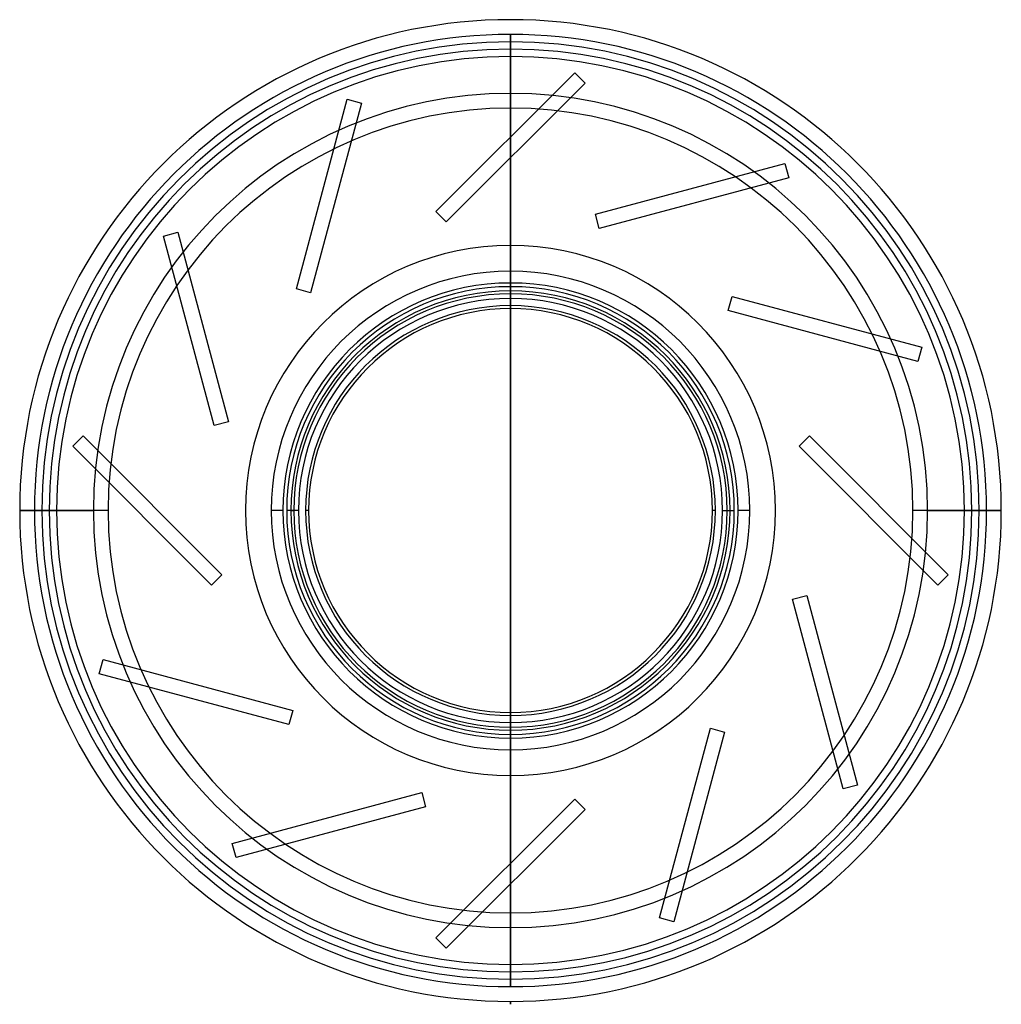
# Model space of a CAD drawing. Header units: millimetres. Extents: x -166 to 166, y -168 to 166.
import ezdxf

# ---------------------------------------------------------------- set-up
doc = ezdxf.new("R2010")
doc.units = ezdxf.units.MM
doc.layers.add('MAIN-1', color=7, linetype='Continuous')
doc.layers.add('MAIN-2', color=7, linetype='Continuous')

msp = doc.modelspace()

# ---------------------------------------------------------------- linework, layer by layer
at = {"layer": 'MAIN-1'}
for p, q in [((0, 74.5), (0, 159)), ((0, -68.5), (0, 68.5)), ((0, -68.5), (0, 68.5)), ((0, -68.5), (0, 68.5)), ((73.5, 0), (74.5, 0)), ((166.5, 0), (159, 0)), ((-159, 0), (-166.5, 0)), ((-74.5, 0), (-73.5, 0)), ((0, -159), (0, -74.5)), ((0, -167.5), (0, -166.5)), ((0, -167.5), (0, -166.5)), ((0, -167.5), (0, -166.5)), ((0, -167.5), (0, -167.5)), ((0, -167.5), (0, -167.5))]:
    msp.add_line(p, q, dxfattribs=at)
for radius, start, end in [(166.5, 90, 180), (166.5, 0, 90), (159, 90, 180), (159, 0, 90), (74.5, 90, 180), (73.5, 90, 270), (74.5, 0, 90), (73.5, 270, 90), (68.5, 90, 270), (68.5, 270, 90), (166.5, 180, 270), (159, 180, 270), (74.5, 180, 270), (166.5, 270, 0), (74.5, 270, 0), (159, 270, 0)]:
    msp.add_arc((0, 0), radius, start, end, dxfattribs=at)
at = {"layer": 'MAIN-2'}
for p, q in [((0, 166.5), (0, 166.5)), ((0, 161.5), (0, 161.5)), ((0, 161.5), (0, 161.5)), ((0, 161.5), (0, 126.74)), ((0, 126.74), (0, 161.5)), ((0, 126.74), (0, 161.5)), ((0, 126.73), (0, 161.5)), ((0, 154), (0, 69.5)), ((-25.31, 101.42), (21.78, 148.51)), ((21.78, 148.51), (25.31, 144.98)), ((21.78, 148.51), (21.78, 148.51)), ((25.31, 144.98), (-21.78, 97.89)), ((25.31, 144.98), (25.31, 144.98)), ((-72.63, 75.18), (-55.4, 139.51)), ((-50.57, 138.21), (-67.8, 73.88)), ((-55.4, 139.51), (-50.57, 138.21)), ((-55.4, 139.51), (-55.4, 139.51)), ((-50.57, 138.21), (-50.57, 138.21)), ((0, 68.5), (0, 119.67)), ((0, 119.66), (0, -119.66)), ((0, 68.5), (0, 119.66)), ((0, 68.5), (0, 119.66)), ((28.79, 100.49), (93.12, 117.73)), ((93.12, 117.73), (94.41, 112.9)), ((93.12, 117.73), (93.12, 117.73)), ((94.41, 112.9), (30.08, 95.66)), ((94.41, 112.9), (94.41, 112.9)), ((-21.78, 97.89), (-25.31, 101.42)), ((-25.31, 101.42), (-25.31, 101.42)), ((30.08, 95.66), (28.79, 100.49)), ((28.79, 100.49), (28.79, 100.49)), ((-21.78, 97.89), (-21.78, 97.89)), ((-117.73, 93.12), (-112.9, 94.41)), ((-112.9, 94.41), (-95.66, 30.08)), ((-112.9, 94.41), (-112.9, 94.41)), ((30.08, 95.66), (30.08, 95.66)), ((-100.49, 28.79), (-117.73, 93.12)), ((-117.73, 93.12), (-117.73, 93.12)), ((-67.8, 73.88), (-72.63, 75.18)), ((-72.63, 75.18), (-72.63, 75.18)), ((-67.8, 73.88), (-67.8, 73.88)), ((0, 73.5), (0, 73.5)), ((0, 73.5), (0, 73.5)), ((73.88, 67.8), (75.18, 72.63)), ((75.18, 72.63), (139.51, 55.4)), ((75.18, 72.63), (75.18, 72.63)), ((0, 68.5), (0, 68.5)), ((0, 68.5), (0, 68.5)), ((138.21, 50.57), (73.88, 67.8)), ((73.88, 67.8), (73.88, 67.8)), ((139.51, 55.4), (138.21, 50.57)), ((139.51, 55.4), (139.51, 55.4)), ((138.21, 50.57), (138.21, 50.57)), ((-95.66, 30.08), (-100.49, 28.79)), ((-95.66, 30.08), (-95.66, 30.08)), ((-100.49, 28.79), (-100.49, 28.79)), ((-148.51, 21.78), (-144.98, 25.31)), ((-144.98, 25.31), (-97.89, -21.78)), ((-144.98, 25.31), (-144.98, 25.31)), ((97.89, 21.78), (101.42, 25.31)), ((101.42, 25.31), (148.51, -21.78)), ((101.42, 25.31), (101.42, 25.31)), ((-101.42, -25.31), (-148.51, 21.78)), ((-148.51, 21.78), (-148.51, 21.78)), ((144.98, -25.31), (97.89, 21.78)), ((97.89, 21.78), (97.89, 21.78)), ((-156.5, 0), (-156.5, 0)), ((-89.9, 0), (-89.9, 0)), ((69.5, 0), (68.5, 0)), ((71.93, 0), (75.93, 0)), ((81.18, 0), (77.18, 0)), ((89.9, 0), (89.9, 0)), ((161.5, 0), (136.5, 0)), ((141.5, 0), (166.5, 0)), ((154, 0), (161.5, 0)), ((156.5, 0), (156.5, 0)), ((-166.5, 0), (-141.5, 0)), ((-136.5, 0), (-161.5, 0)), ((-161.5, 0), (-154, 0)), ((-156.5, 0), (-156.5, 0)), ((-89.9, 0), (-89.9, 0)), ((-77.18, 0), (-81.18, 0)), ((-71.93, 0), (-75.93, 0)), ((-68.5, 0), (-69.5, 0)), ((89.9, 0), (89.9, 0)), ((156.5, 0), (156.5, 0)), ((-97.89, -21.78), (-101.42, -25.31)), ((-97.89, -21.78), (-97.89, -21.78)), ((148.51, -21.78), (144.98, -25.31)), ((148.51, -21.78), (148.51, -21.78)), ((-101.42, -25.31), (-101.42, -25.31)), ((144.98, -25.31), (144.98, -25.31)), ((95.66, -30.08), (100.49, -28.79)), ((100.49, -28.79), (117.73, -93.12)), ((100.49, -28.79), (100.49, -28.79)), ((112.9, -94.41), (95.66, -30.08)), ((95.66, -30.08), (95.66, -30.08)), ((-139.51, -55.4), (-138.21, -50.57)), ((-138.21, -50.57), (-73.88, -67.8)), ((-138.21, -50.57), (-138.21, -50.57)), ((-75.18, -72.63), (-139.51, -55.4)), ((-139.51, -55.4), (-139.51, -55.4)), ((-73.88, -67.8), (-75.18, -72.63)), ((-73.88, -67.8), (-73.88, -67.8)), ((0, -68.5), (0, -68.5)), ((0, -68.5), (0, -68.5)), ((0, -119.66), (0, -68.5)), ((0, -119.66), (0, -68.5)), ((0, -119.67), (0, -68.5)), ((0, -69.5), (0, -154)), ((-75.18, -72.63), (-75.18, -72.63)), ((0, -73.5), (0, -73.5)), ((0, -73.5), (0, -73.5)), ((50.57, -138.21), (67.8, -73.88)), ((72.63, -75.18), (55.4, -139.51)), ((67.8, -73.88), (72.63, -75.18)), ((67.8, -73.88), (67.8, -73.88)), ((72.63, -75.18), (72.63, -75.18)), ((117.73, -93.12), (112.9, -94.41)), ((117.73, -93.12), (117.73, -93.12)), ((-94.41, -112.9), (-30.08, -95.66)), ((-30.08, -95.66), (-28.79, -100.49)), ((-30.08, -95.66), (-30.08, -95.66)), ((112.9, -94.41), (112.9, -94.41)), ((-25.31, -144.98), (21.78, -97.89)), ((21.78, -97.89), (25.31, -101.42)), ((21.78, -97.89), (21.78, -97.89)), ((-28.79, -100.49), (-93.12, -117.73)), ((-28.79, -100.49), (-28.79, -100.49)), ((25.31, -101.42), (-21.78, -148.51)), ((25.31, -101.42), (25.31, -101.42)), ((-93.12, -117.73), (-94.41, -112.9)), ((-94.41, -112.9), (-94.41, -112.9)), ((-93.12, -117.73), (-93.12, -117.73)), ((0, -161.5), (0, -126.73)), ((0, -126.74), (0, -161.5)), ((0, -161.5), (0, -126.74)), ((0, -161.5), (0, -126.74)), ((55.4, -139.51), (50.57, -138.21)), ((50.57, -138.21), (50.57, -138.21)), ((55.4, -139.51), (55.4, -139.51)), ((-21.78, -148.51), (-25.31, -144.98)), ((-25.31, -144.98), (-25.31, -144.98)), ((-21.78, -148.51), (-21.78, -148.51)), ((0, -161.5), (0, -161.5)), ((0, -161.5), (0, -161.5)), ((0, -166.5), (0, -166.5)), ((0, -166.5), (0, -166.5)), ((0, -166.5), (0, -167.5))]:
    msp.add_line(p, q, dxfattribs=at)
for radius, start, end in [(161.5, 90, 180), (161.5, 0, 90), (156.5, 0, 180), (154, 90, 180), (154, 0, 90), (141.5, 0, 180), (136.5, 0, 180), (89.9, 0, 180), (81.18, 90, 180), (81.18, 0, 90), (77.18, 90, 180), (77.18, 0, 90), (75.93, 90, 180), (75.93, 0, 90), (71.93, 90, 180), (71.93, 0, 90), (69.5, 90, 180), (69.5, 0, 90), (161.5, 180, 270), (156.5, 180, 0), (154, 180, 270), (141.5, 180, 0), (136.5, 180, 0), (89.9, 180, 0), (81.18, 180, 0), (77.18, 180, 0), (75.93, 180, 0), (71.93, 180, 0), (69.5, 180, 270), (154, 270, 0), (69.5, 270, 0), (161.5, 270, 0)]:
    msp.add_arc((0, 0), radius, start, end, dxfattribs=at)

doc.saveas('drawing.dxf')
